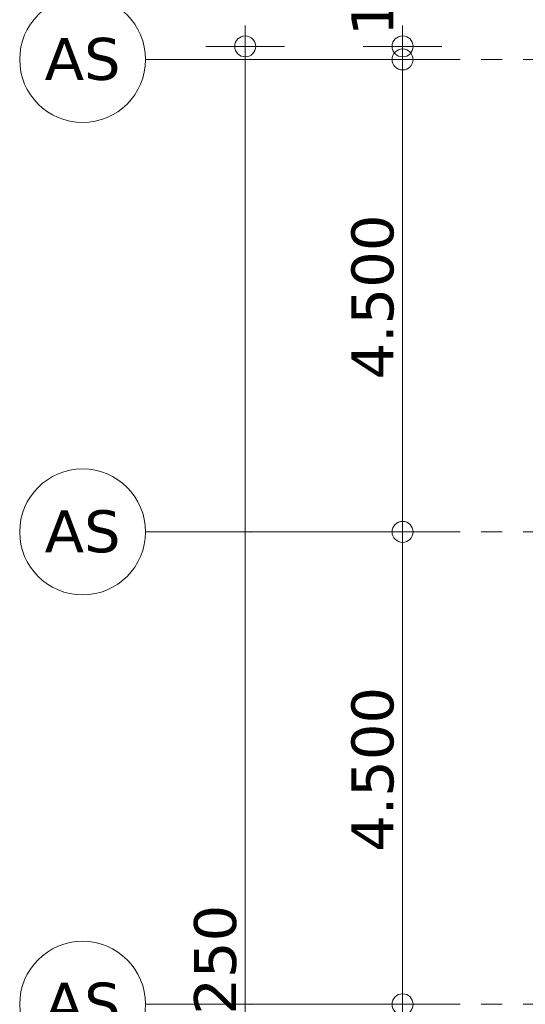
# Model space of a CAD drawing. Header units: millimetres. Extents: x -14925 to 266687, y -3550 to 35834.
# Tile 26 of 244: x -14925 to -10105, y 9000 to 18379. Entities that reach past the tile are written whole.
import ezdxf
from ezdxf.enums import TextEntityAlignment as Align

# ---------------------------------------------------------------- set-up
doc = ezdxf.new("R2010")
doc.units = ezdxf.units.MM
doc.header["$MEASUREMENT"] = 0
doc.linetypes.add('B0204', pattern=[2600, 2000, -200, 200, -200])
doc.layers.add('A Stramien', color=7, linetype='Continuous')
doc.layers.add('Tekst_dim 1_ 100 .DO', color=7, linetype='Continuous')
doc.styles.add('GENERATED_STYLE_2', font='verdana.ttf')
doc.dimstyles.new('GENERATED_STYLE__1', dxfattribs={"dimtxt": 400, "dimasz": 380, "dimexe": 0.18, "dimexo": 0.0625, "dimgap": 0, "dimtad": 1, "dimdec": 0, "dimzin": 0, "dimdsep": 46, "dimtxsty": 'GENERATED_STYLE_2', "dimblk": 'ARROWHEAD_7', "dimblk1": 'ARROWHEAD_7', "dimblk2": 'ARROWHEAD_7', "dimcen": 0.09, "dimse1": 1, "dimse2": 1, "dimclrd": 9, "dimclre": 9, "dimclrt": 9, "dimadec": 1, "dimazin": 0, "dimtfac": 1, "dimtdec": 4, "dimtmove": 0, "dimatfit": 3, "dimfxl": 1, "dimtolj": 1, "dimtzin": 0, "dimarcsym": 0})

# ---------------------------------------------------------------- blocks, each defined once
blk = doc.blocks.new('Standard grid marker_4')
at = {"layer": 'A Stramien', "color": 7, "linetype": 'B0204', "lineweight": 0}
for q in [(12450, 0), (0, 0)]:
    blk.add_line((1000, 0), q, dxfattribs=at)
at = {"layer": 'A Stramien', "color": 7, "linetype": 'Continuous', "lineweight": 0, "flags": 128}
blk.add_lwpolyline([(0, 0, 1), (-1200, 0, 1)], format="xyb", close=True, dxfattribs=at)
at = {"layer": 'A Stramien', "color": 7, "linetype": 'B0204', "lineweight": 0}
blk.add_point((1000, 0), dxfattribs=at)
blk.add_point((1000, 0), dxfattribs=at)
at = {"layer": 'A Stramien', "color": 9, "lineweight": 0, "style": 'GENERATED_STYLE_2'}
blk.add_attdef('AC_MarkerText_1', text='', height=400, rotation=180, dxfattribs=at).set_placement((-600, -491.1), align=Align.TOP_CENTER)
blk = doc.blocks.new('Standard grid marker_3')
at = {"layer": 'A Stramien', "color": 7, "linetype": 'B0204', "lineweight": 0}
for q in [(0, 0), (46550, 0)]:
    blk.add_line((1000, 0), q, dxfattribs=at)
at = {"layer": 'A Stramien', "color": 7, "linetype": 'Continuous', "lineweight": 0, "flags": 128}
blk.add_lwpolyline([(0, 0, 1), (-1200, 0, 1)], format="xyb", close=True, dxfattribs=at)
at = {"layer": 'A Stramien', "color": 7, "linetype": 'B0204', "lineweight": 0}
blk.add_point((1000, 0), dxfattribs=at)
blk.add_point((1000, 0), dxfattribs=at)
at = {"layer": 'A Stramien', "color": 9, "lineweight": 0, "style": 'GENERATED_STYLE_2'}
for tag, p in [('AC_MarkerText_1_0', (-600, 206.1)), ('AC_MarkerText_1_1', (48150, 206.1))]:
    blk.add_attdef(tag, text='', height=400, dxfattribs=at).set_placement(p, align=Align.TOP_CENTER)
blk = doc.blocks.new('*D1766')
at = {"layer": 'Tekst_dim 1_ 100 .DO', "color": 9, "linetype": 'Continuous', "lineweight": 0}
for p, q in [((-12775, 18025), (-12775, 18325)), ((-12400, 18125), (-13150, 18125)), ((-12775, -25), (-12775, 18025)), ((-12775, -325), (-12775, -25)), ((-12400, -125), (-13150, -125))]:
    blk.add_line(p, q, dxfattribs=at)
for centre in [(-12775, 18125), (-12775, -125)]:
    blk.add_circle(centre, 100, dxfattribs=at)
at = {"layer": 'Tekst_dim 1_ 100 .DO', "color": 9, "lineweight": 0, "insert": (-12855, 8028.3), "char_height": 400, "attachment_point": 7, "rotation": 90, "style": 'GENERATED_STYLE_2'}
blk.add_mtext('\\A1;{\\pql;\\fVerdana|b0|i0|c0|p0;\\W1.000000;18.250}', dxfattribs=at)
blk = doc.blocks.new('ARROWHEAD_7')
at = {"color": 0, "linetype": 'Continuous', "lineweight": 0}
for p, q in [((0, -0.25), (0, 0.25)), ((0, 0), (-1, 0)), ((-0.25, 0), (0.25, 0))]:
    blk.add_line(p, q, dxfattribs=at)
blk.add_circle((0, 0), 0.25, dxfattribs=at)
blk = doc.blocks.new('*D1769')
at = {"layer": 'Tekst_dim 1_ 100 .DO', "color": 9, "linetype": 'Continuous', "lineweight": 0}
for p, q in [((-11275, 4600), (-11275, 9100)), ((-10900, 9000), (-11650, 9000)), ((-11275, 100), (-11275, 4600)), ((-10900, 4500), (-11650, 4500))]:
    blk.add_line(p, q, dxfattribs=at)
for centre in [(-11275, 9000), (-11275, 4500)]:
    blk.add_circle(centre, 100, dxfattribs=at)
at = {"layer": 'Tekst_dim 1_ 100 .DO', "color": 9, "lineweight": 0, "insert": (-11355, 5952.7), "char_height": 400, "attachment_point": 7, "rotation": 90, "style": 'GENERATED_STYLE_2'}
blk.add_mtext('\\A1;{\\pql;\\fVerdana|b0|i0|c0|p0;\\W1.000000;4.500}', dxfattribs=at)
blk = doc.blocks.new('*D1770')
at = {"layer": 'Tekst_dim 1_ 100 .DO', "color": 9, "linetype": 'Continuous', "lineweight": 0}
for p, q in [((-11275, 9100), (-11275, 13600)), ((-10900, 13500), (-11650, 13500)), ((-11275, 4600), (-11275, 9100)), ((-10900, 9000), (-11650, 9000))]:
    blk.add_line(p, q, dxfattribs=at)
for centre in [(-11275, 13500), (-11275, 9000)]:
    blk.add_circle(centre, 100, dxfattribs=at)
at = {"layer": 'Tekst_dim 1_ 100 .DO', "color": 9, "lineweight": 0, "insert": (-11355, 10452.7), "char_height": 400, "attachment_point": 7, "rotation": 90, "style": 'GENERATED_STYLE_2'}
blk.add_mtext('\\A1;{\\pql;\\fVerdana|b0|i0|c0|p0;\\W1.000000;4.500}', dxfattribs=at)
blk = doc.blocks.new('*D1771')
at = {"layer": 'Tekst_dim 1_ 100 .DO', "color": 9, "linetype": 'Continuous', "lineweight": 0}
for p, q in [((-11275, 13600), (-11275, 18100)), ((-10900, 18000), (-11650, 18000)), ((-11275, 9100), (-11275, 13600)), ((-10900, 13500), (-11650, 13500))]:
    blk.add_line(p, q, dxfattribs=at)
for centre in [(-11275, 18000), (-11275, 13500)]:
    blk.add_circle(centre, 100, dxfattribs=at)
at = {"layer": 'Tekst_dim 1_ 100 .DO', "color": 9, "lineweight": 0, "insert": (-11355, 14952.7), "char_height": 400, "attachment_point": 7, "rotation": 90, "style": 'GENERATED_STYLE_2'}
blk.add_mtext('\\A1;{\\pql;\\fVerdana|b0|i0|c0|p0;\\W1.000000;4.500}', dxfattribs=at)
blk = doc.blocks.new('*D1772')
at = {"layer": 'Tekst_dim 1_ 100 .DO', "color": 9, "linetype": 'Continuous', "lineweight": 0}
for p, q in [((-11275, 18025), (-11275, 18325)), ((-10900, 18125), (-11650, 18125)), ((-11275, 18000), (-11275, 18125)), ((-11275, 13600), (-11275, 18100)), ((-10900, 18000), (-11650, 18000))]:
    blk.add_line(p, q, dxfattribs=at)
for centre in [(-11275, 18125), (-11275, 18000)]:
    blk.add_circle(centre, 100, dxfattribs=at)
at = {"layer": 'Tekst_dim 1_ 100 .DO', "color": 9, "lineweight": 0, "insert": (-11355, 18225), "char_height": 400, "attachment_point": 7, "rotation": 90, "style": 'GENERATED_STYLE_2'}
blk.add_mtext('\\A1;{\\pql;\\fVerdana|b0|i0|c0|p0;\\W1.000000;125}', dxfattribs=at)

msp = doc.modelspace()

# ---------------------------------------------------------------- block references
at = {"layer": 'A Stramien', "color": 1, "linetype": 'Continuous', "lineweight": 0}
ref = msp.add_blockref('Standard grid marker_3', (-13725, 18000), dxfattribs=dict(at, zscale=1000))
ref.add_attrib('AC_MarkerText_1', 'AS', dxfattribs={"color": 9, "lineweight": 0, "height": 400, "style": 'GENERATED_STYLE_2'}).set_placement((-14325, 18206.1), align=Align.TOP_CENTER)
ref = msp.add_blockref('Standard grid marker_4', (-13725, 13500), dxfattribs=dict(at, xscale=-1, zscale=1000, rotation=180))
ref.add_attrib('AC_MarkerText_1', 'AS', dxfattribs={"color": 9, "lineweight": 0, "height": 400, "style": 'GENERATED_STYLE_2'}).set_placement((-14325, 13706.1), align=Align.TOP_CENTER)
ref = msp.add_blockref('Standard grid marker_4', (-13725, 9000), dxfattribs=dict(at, xscale=-1, zscale=1000, rotation=180))
ref.add_attrib('AC_MarkerText_1', 'AS', dxfattribs={"color": 9, "lineweight": 0, "height": 400, "style": 'GENERATED_STYLE_2'}).set_placement((-14325, 9206.1), align=Align.TOP_CENTER)

# ---------------------------------------------------------------- dimensions: what is measured, and where the dimension line sits
at = {"layer": 'Tekst_dim 1_ 100 .DO', "color": 9, "linetype": 'Continuous', "lineweight": 0}
for base, p1, p2, picture, middle in [((-11275, 18125), (-10338, 18000), (-9775, 18125), '*D1772', (-11555, 18681.6)), ((-12775, 18125), (-9775, -125), (-9775, 18125), '*D1766', (-13055, 8850.6)), ((-11275, 18000), (-10529.6, 13500), (-10338, 18000), '*D1771', (-11555, 15622.8)), ((-11275, 13500), (-10310.6, 9000), (-10529.6, 13500), '*D1770', (-11555, 11122.8)), ((-11275, 9000), (-10557, 4500), (-10310.6, 9000), '*D1769', (-11555, 6622.8))]:
    dim = msp.add_linear_dim(base=base, p1=p1, p2=p2, angle=90, dimstyle='GENERATED_STYLE__1', dxfattribs=at)
    dim.commit()
    dim.dimension.update_dxf_attribs({"geometry": picture, "text_midpoint": middle, "dimtype": 160, "text_rotation": 90})

doc.saveas('drawing.dxf')
